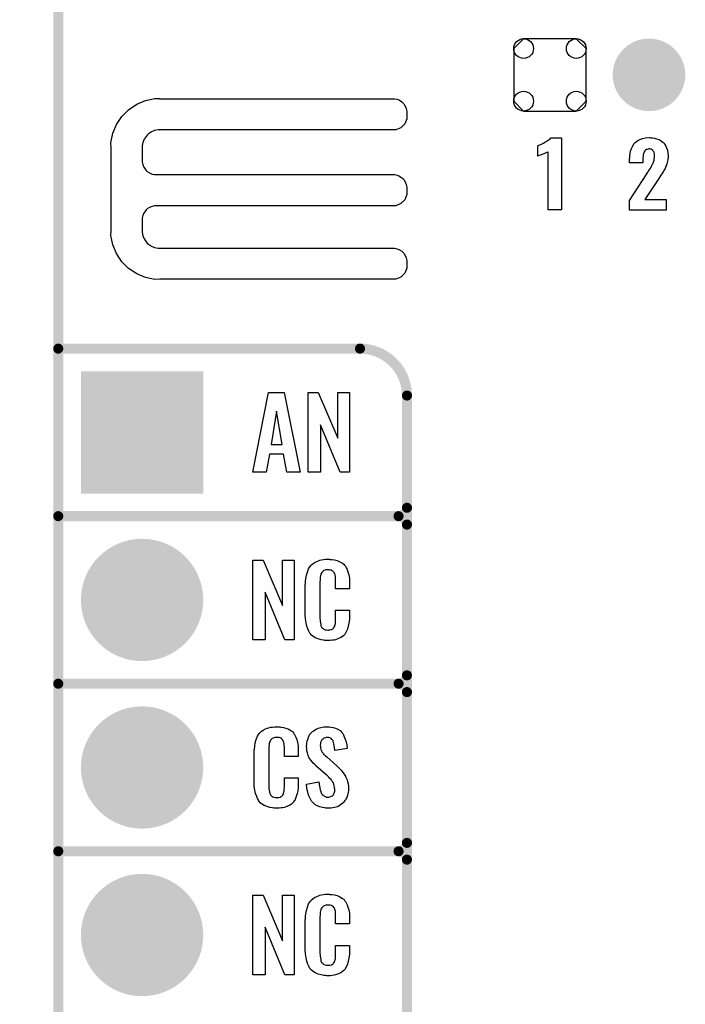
# Model space of a CAD drawing. Extents: x -0.07 to 0.95, y -0.15 to 2.1.
# Tile 5 of 15: x -0.07 to 0.32, y 0.36 to 0.95. Entities that reach past the tile are written whole.
import ezdxf

# ---------------------------------------------------------------- set-up
doc = ezdxf.new("R2010")
doc.units = 0
doc.layers.get('0').update_dxf_attribs({"linetype": 'CONTINUOUS'})
for name, color, linetype in [('gko', 6, 'CONTINUOUS'), ('gto', 2, 'CONTINUOUS'), ('gts', 1, 'CONTINUOUS')]:
    doc.layers.add(name, color=color, linetype=linetype)

# ---------------------------------------------------------------- blocks, each defined once
blk = doc.blocks.new('D27')
at = {"const_width": 0.003}
blk.add_lwpolyline([(-0.0015, 0, 1), (0.0015, 0, 1)], format="xyb", close=True, dxfattribs=at)
blk = doc.blocks.new('D33')
at = {"const_width": 0.0365}
blk.add_lwpolyline([(-0.01825, 0, 1), (0.01825, 0, 1)], format="xyb", close=True, dxfattribs=at)
blk = doc.blocks.new('D34')
at = {"const_width": 0.073}
blk.add_lwpolyline([(-0.0365, 0), (0.0365, 0)], dxfattribs=at)
blk = doc.blocks.new('D36')
at = {"const_width": 0.02165}
blk.add_lwpolyline([(-0.010825, 0, 1), (0.010825, 0, 1)], format="xyb", close=True, dxfattribs=at)
blk = doc.blocks.new('D37')
blk.add_lwpolyline([(-0.0216, 0.0157), (-0.0216, -0.0157), (-0.0157, -0.0216), (0.0157, -0.0216), (0.0216, -0.0157), (0.0216, 0.0157), (0.0157, 0.0216), (-0.0157, 0.0216)], close=True)
for centre in [(-0.0157, 0.0157), (0.0157, 0.0157), (-0.0157, -0.0157), (0.0157, -0.0157)]:
    blk.add_circle(centre, 0.0059)

msp = doc.modelspace()

# ---------------------------------------------------------------- linework, layer by layer
at = {"layer": 'gko', "color": 6, "const_width": 0.006}
msp.add_lwpolyline([(-0.05, -0.15), (-0.05, 2.01)], dxfattribs=at)
at = {"layer": 'gto', "color": 2}
for points in [[(0.0106, 0.8992), (0.0106, 0.8992), (0.0106, 0.8991), (0.1505, 0.8991), (0.1521, 0.8988), (0.1536, 0.8982), (0.1549, 0.8973), (0.1555, 0.8967), (0.1555, 0.8967), (0.1555, 0.8967), (0.1561, 0.8961), (0.157, 0.8948), (0.1576, 0.8933), (0.1579, 0.8917), (0.1579, 0.8909), (0.1579, 0.8909), (0.1579, 0.8872), (0.1567, 0.8842), (0.1543, 0.8818), (0.1513, 0.8806), (0.0106, 0.8806), (0.0096, 0.8805), (0.0075, 0.8801), (0.0056, 0.8793), (0.0039, 0.8782), (0.0031, 0.8775), (0.0024, 0.8767), (0.0013, 0.875), (0.0005, 0.8731), (0.0001, 0.8711), (0.0001, 0.87), (0.0001, 0.8622), (0.0001, 0.8614), (0.0004, 0.8598), (0.001, 0.8583), (0.002, 0.8569), (0.0025, 0.8563), (0.0031, 0.8558), (0.0045, 0.8549), (0.006, 0.8542), (0.0075, 0.8539), (0.0084, 0.8539), (0.1496, 0.8539), (0.1505, 0.8539), (0.1521, 0.8536), (0.1536, 0.8529), (0.1549, 0.852), (0.1555, 0.8515), (0.1561, 0.8509), (0.157, 0.8495), (0.1576, 0.848), (0.1579, 0.8464), (0.1579, 0.8456), (0.1579, 0.8456), (0.1579, 0.8436), (0.1579, 0.8419), (0.1567, 0.8389), (0.1543, 0.8366), (0.1513, 0.8353), (0.1496, 0.8353), (0.1496, 0.8353), (0.0084, 0.8353), (0.0075, 0.8353), (0.006, 0.8349), (0.0045, 0.8343), (0.0031, 0.8334), (0.0025, 0.8329), (0.0025, 0.8329), (0.002, 0.8323), (0.001, 0.8309), (0.0004, 0.8294), (0.0001, 0.8278), (0.0001, 0.827), (0.0001, 0.8205), (0.0001, 0.8195), (0.0005, 0.8174), (0.0013, 0.8155), (0.0024, 0.8138), (0.0031, 0.813), (0.0039, 0.8123), (0.0056, 0.8112), (0.0075, 0.8104), (0.0096, 0.81), (0.0106, 0.81), (0.0106, 0.81), (0.1496, 0.81), (0.1505, 0.81), (0.1521, 0.8096), (0.1536, 0.809), (0.1549, 0.8081), (0.1555, 0.8075), (0.1555, 0.8075), (0.1561, 0.807), (0.157, 0.8056), (0.1576, 0.8041), (0.1579, 0.8025), (0.1579, 0.8017), (0.1579, 0.8017), (0.1579, 0.7997), (0.1579, 0.798), (0.1567, 0.795), (0.1543, 0.7926), (0.1513, 0.7914), (0.0106, 0.7914), (0.0077, 0.7913), (0.0021, 0.7924), (-0.0032, 0.7946), (-0.008, 0.7978), (-0.01, 0.7999), (-0.01, 0.7999), (-0.0121, 0.8019), (-0.0153, 0.8067), (-0.0175, 0.812), (-0.0186, 0.8176), (-0.0185, 0.8205), (-0.0185, 0.8205), (-0.0185, 0.87), (-0.0186, 0.8729), (-0.0175, 0.8785), (-0.0153, 0.8838), (-0.0121, 0.8885), (-0.01, 0.8905), (-0.01, 0.8905), (-0.008, 0.8926), (-0.0032, 0.8959), (0.0021, 0.8981), (0.0077, 0.8992), (0.0106, 0.8992)], [(0.2503, 0.8329), (0.2422, 0.8329), (0.2422, 0.8673), (0.242, 0.8672), (0.2418, 0.8671), (0.2415, 0.867), (0.2411, 0.8668), (0.2405, 0.8666), (0.2397, 0.8663), (0.2387, 0.8659), (0.2387, 0.8659), (0.2384, 0.8659), (0.238, 0.8657), (0.2376, 0.8655), (0.2367, 0.8652), (0.2362, 0.865), (0.236, 0.8649), (0.236, 0.871), (0.2361, 0.871), (0.2363, 0.8712), (0.2367, 0.8714), (0.2372, 0.8716), (0.2378, 0.8719), (0.2386, 0.8723), (0.2394, 0.8727), (0.2403, 0.8732), (0.2404, 0.8733), (0.2407, 0.8734), (0.2412, 0.8737), (0.2417, 0.874), (0.2429, 0.8748), (0.2435, 0.8753), (0.2439, 0.8758), (0.2503, 0.8758), (0.2503, 0.8329)], [(0.3034, 0.8759), (0.3044, 0.8758), (0.3056, 0.8757), (0.3069, 0.8753), (0.3084, 0.8748), (0.3097, 0.8741), (0.3109, 0.8731), (0.311, 0.8729), (0.3114, 0.8726), (0.3118, 0.8719), (0.3124, 0.8709), (0.3129, 0.8698), (0.3134, 0.8684), (0.3137, 0.8667), (0.3138, 0.8648), (0.3138, 0.8647), (0.3138, 0.8644), (0.3138, 0.8639), (0.3137, 0.8633), (0.3136, 0.8626), (0.3134, 0.8619), (0.313, 0.8602), (0.313, 0.8601), (0.3129, 0.8599), (0.3128, 0.8594), (0.3125, 0.8589), (0.312, 0.8576), (0.3113, 0.8563), (0.3112, 0.8562), (0.3111, 0.8559), (0.3109, 0.8556), (0.3105, 0.855), (0.3101, 0.8544), (0.3095, 0.8536), (0.3089, 0.8526), (0.3082, 0.8515), (0.2999, 0.8391), (0.3127, 0.8391), (0.3127, 0.8327), (0.2908, 0.8327), (0.2908, 0.8384), (0.3012, 0.8544), (0.3018, 0.8554), (0.3019, 0.8556), (0.3021, 0.8559), (0.3024, 0.8565), (0.3029, 0.8572), (0.3034, 0.858), (0.3039, 0.8589), (0.3043, 0.8597), (0.3047, 0.8604), (0.3048, 0.8605), (0.3049, 0.8608), (0.305, 0.8612), (0.3052, 0.8618), (0.3054, 0.8624), (0.3055, 0.8632), (0.3057, 0.864), (0.3057, 0.8649), (0.3057, 0.865), (0.3057, 0.8653), (0.3057, 0.8657), (0.3056, 0.8661), (0.3054, 0.8672), (0.3051, 0.8677), (0.3049, 0.8681), (0.3049, 0.8682), (0.3047, 0.8683), (0.3043, 0.8687), (0.3036, 0.869), (0.3031, 0.8691), (0.3026, 0.8692), (0.3023, 0.8692), (0.3019, 0.8691), (0.3014, 0.8689), (0.3009, 0.8688), (0.3004, 0.8684), (0.2999, 0.868), (0.2995, 0.8674), (0.2995, 0.8674), (0.2994, 0.8671), (0.2993, 0.8668), (0.2991, 0.8663), (0.2989, 0.8656), (0.2989, 0.8648), (0.2987, 0.8639), (0.2987, 0.8628), (0.2987, 0.8609), (0.2908, 0.8609), (0.2908, 0.8629), (0.2908, 0.863), (0.2908, 0.8632), (0.2908, 0.8635), (0.2909, 0.8639), (0.2909, 0.8644), (0.291, 0.865), (0.2911, 0.8664), (0.2914, 0.8679), (0.2919, 0.8695), (0.2927, 0.8711), (0.2936, 0.8725), (0.2938, 0.8727), (0.2941, 0.8731), (0.2949, 0.8736), (0.2958, 0.8743), (0.297, 0.8749), (0.2985, 0.8754), (0.3004, 0.8758), (0.3024, 0.876), (0.3029, 0.876), (0.3034, 0.8759)], [(0.0943, 0.6762), (0.0863, 0.6762), (0.0844, 0.6871), (0.0761, 0.6871), (0.0741, 0.6762), (0.066, 0.6762), (0.0755, 0.7238), (0.0848, 0.7238), (0.0943, 0.6762)], [(0.1238, 0.6762), (0.1181, 0.6762), (0.1064, 0.7046), (0.1064, 0.6762), (0.099, 0.6762), (0.099, 0.7238), (0.1051, 0.7238), (0.1167, 0.6966), (0.1167, 0.7238), (0.1238, 0.7238), (0.1238, 0.6762)], [(0.0802, 0.7127), (0.077, 0.6927), (0.0835, 0.6927), (0.0802, 0.7127)], [(0.0908, 0.5762), (0.0851, 0.5762), (0.0734, 0.6046), (0.0734, 0.5762), (0.066, 0.5762), (0.066, 0.6238), (0.0722, 0.6238), (0.0837, 0.5966), (0.0837, 0.6238), (0.0908, 0.6238), (0.0908, 0.5762)], [(0.112, 0.6242), (0.1126, 0.6242), (0.1132, 0.6241), (0.1148, 0.6239), (0.1164, 0.6235), (0.118, 0.6228), (0.1195, 0.6219), (0.1203, 0.6214), (0.1208, 0.6207), (0.1209, 0.6205), (0.1213, 0.6201), (0.1217, 0.6192), (0.1223, 0.6181), (0.1228, 0.6167), (0.1233, 0.615), (0.1237, 0.613), (0.1238, 0.6106), (0.1238, 0.6066), (0.1154, 0.6066), (0.1154, 0.6107), (0.1154, 0.6108), (0.1154, 0.6111), (0.1154, 0.6116), (0.1154, 0.6121), (0.1154, 0.6134), (0.1153, 0.6141), (0.1152, 0.6146), (0.1152, 0.6147), (0.1151, 0.6149), (0.1149, 0.6154), (0.1145, 0.6163), (0.114, 0.617), (0.1138, 0.6172), (0.1136, 0.6173), (0.1132, 0.6175), (0.1129, 0.6177), (0.1123, 0.6178), (0.1116, 0.6179), (0.1105, 0.6179), (0.1102, 0.6179), (0.1097, 0.6179), (0.1087, 0.6175), (0.1082, 0.6173), (0.1078, 0.6169), (0.1076, 0.6167), (0.1072, 0.6163), (0.1067, 0.6154), (0.1064, 0.6143), (0.1064, 0.6142), (0.1064, 0.6141), (0.1063, 0.6137), (0.1063, 0.6132), (0.1062, 0.6127), (0.1062, 0.6119), (0.1061, 0.6111), (0.1061, 0.6102), (0.1061, 0.5895), (0.1061, 0.5894), (0.1061, 0.5889), (0.1062, 0.5882), (0.1062, 0.5873), (0.1066, 0.5854), (0.1067, 0.5845), (0.1071, 0.5837), (0.1072, 0.5836), (0.1073, 0.5834), (0.1076, 0.5832), (0.108, 0.5829), (0.1085, 0.5825), (0.1092, 0.5822), (0.11, 0.5821), (0.1109, 0.582), (0.1113, 0.582), (0.1116, 0.5821), (0.112, 0.5821), (0.113, 0.5823), (0.1135, 0.5826), (0.1139, 0.5829), (0.114, 0.5829), (0.1141, 0.5831), (0.1144, 0.5835), (0.1149, 0.5844), (0.1152, 0.5854), (0.1152, 0.5855), (0.1153, 0.5857), (0.1153, 0.586), (0.1154, 0.5865), (0.1154, 0.5871), (0.1154, 0.5878), (0.1154, 0.5886), (0.1154, 0.5895), (0.1154, 0.5938), (0.1238, 0.5938), (0.1238, 0.59), (0.1238, 0.5899), (0.1238, 0.5897), (0.1238, 0.5894), (0.1238, 0.5889), (0.1237, 0.5883), (0.1236, 0.5876), (0.1234, 0.5861), (0.123, 0.5844), (0.1226, 0.5826), (0.1218, 0.5809), (0.1209, 0.5794), (0.1208, 0.5792), (0.1203, 0.5788), (0.1196, 0.5782), (0.1186, 0.5775), (0.1172, 0.5769), (0.1154, 0.5762), (0.1145, 0.576), (0.1134, 0.5759), (0.1122, 0.5757), (0.1102, 0.5757), (0.1097, 0.5758), (0.1091, 0.5758), (0.1084, 0.5759), (0.1068, 0.5762), (0.1051, 0.5767), (0.1033, 0.5774), (0.1018, 0.5784), (0.101, 0.579), (0.1004, 0.5797), (0.1004, 0.5798), (0.1003, 0.5799), (0.1001, 0.5802), (0.0999, 0.5805), (0.0994, 0.5814), (0.0989, 0.5827), (0.0982, 0.5844), (0.0978, 0.5864), (0.0974, 0.5887), (0.0973, 0.5914), (0.0973, 0.6083), (0.0973, 0.6084), (0.0973, 0.6087), (0.0973, 0.6091), (0.0974, 0.6096), (0.0974, 0.6103), (0.0975, 0.611), (0.0977, 0.6128), (0.0981, 0.6147), (0.0986, 0.6166), (0.0993, 0.6186), (0.1004, 0.6203), (0.1004, 0.6204), (0.1006, 0.6204), (0.1009, 0.6209), (0.1018, 0.6216), (0.1029, 0.6223), (0.1042, 0.623), (0.1052, 0.6234), (0.1061, 0.6237), (0.1071, 0.624), (0.1083, 0.6241), (0.1095, 0.6243), (0.1116, 0.6243), (0.112, 0.6242)], [(0.0815, 0.5242), (0.0821, 0.5242), (0.0827, 0.5241), (0.0843, 0.5239), (0.0858, 0.5235), (0.0875, 0.5228), (0.089, 0.5219), (0.0897, 0.5214), (0.0903, 0.5207), (0.0904, 0.5205), (0.0907, 0.5201), (0.0912, 0.5192), (0.0918, 0.5181), (0.0923, 0.5167), (0.0928, 0.515), (0.0931, 0.513), (0.0932, 0.5106), (0.0932, 0.5066), (0.0849, 0.5066), (0.0849, 0.5107), (0.0849, 0.5108), (0.0849, 0.5111), (0.0849, 0.5116), (0.0849, 0.5121), (0.0848, 0.5134), (0.0847, 0.5141), (0.0846, 0.5146), (0.0846, 0.5147), (0.0845, 0.5149), (0.0844, 0.5154), (0.084, 0.5163), (0.0834, 0.517), (0.0833, 0.5172), (0.0831, 0.5173), (0.0827, 0.5175), (0.0823, 0.5177), (0.0818, 0.5178), (0.0811, 0.5179), (0.08, 0.5179), (0.0796, 0.5179), (0.0792, 0.5179), (0.0782, 0.5175), (0.0777, 0.5173), (0.0772, 0.5169), (0.0771, 0.5167), (0.0767, 0.5163), (0.0762, 0.5154), (0.0759, 0.5143), (0.0759, 0.5142), (0.0759, 0.5141), (0.0758, 0.5137), (0.0758, 0.5132), (0.0757, 0.5127), (0.0757, 0.5119), (0.0756, 0.5111), (0.0756, 0.5102), (0.0756, 0.4895), (0.0756, 0.4894), (0.0756, 0.4889), (0.0757, 0.4882), (0.0757, 0.4873), (0.076, 0.4854), (0.0762, 0.4845), (0.0766, 0.4837), (0.0767, 0.4836), (0.0768, 0.4834), (0.0771, 0.4832), (0.0774, 0.4829), (0.078, 0.4825), (0.0786, 0.4822), (0.0795, 0.4821), (0.0804, 0.482), (0.0808, 0.482), (0.0811, 0.4821), (0.0815, 0.4821), (0.0825, 0.4823), (0.083, 0.4826), (0.0833, 0.4829), (0.0834, 0.4829), (0.0835, 0.4831), (0.0839, 0.4835), (0.0844, 0.4844), (0.0846, 0.4854), (0.0846, 0.4855), (0.0847, 0.4857), (0.0847, 0.486), (0.0848, 0.4865), (0.0848, 0.487), (0.0849, 0.4878), (0.0849, 0.4886), (0.0849, 0.4895), (0.0849, 0.4938), (0.0932, 0.4938), (0.0932, 0.49), (0.0932, 0.4899), (0.0932, 0.4897), (0.0932, 0.4894), (0.0932, 0.4889), (0.0931, 0.4883), (0.0931, 0.4876), (0.0929, 0.4861), (0.0925, 0.4844), (0.092, 0.4826), (0.0913, 0.4809), (0.0904, 0.4794), (0.0903, 0.4792), (0.0898, 0.4788), (0.0891, 0.4782), (0.0881, 0.4775), (0.0867, 0.4769), (0.0849, 0.4762), (0.084, 0.476), (0.0829, 0.4759), (0.0817, 0.4757), (0.0796, 0.4757), (0.0792, 0.4758), (0.0785, 0.4758), (0.0779, 0.4759), (0.0763, 0.4762), (0.0746, 0.4767), (0.0728, 0.4774), (0.0712, 0.4784), (0.0705, 0.479), (0.0698, 0.4797), (0.0698, 0.4798), (0.0697, 0.4799), (0.0696, 0.4802), (0.0694, 0.4805), (0.0689, 0.4814), (0.0684, 0.4827), (0.0677, 0.4844), (0.0672, 0.4864), (0.0669, 0.4887), (0.0668, 0.4914), (0.0668, 0.5083), (0.0668, 0.5084), (0.0668, 0.5087), (0.0668, 0.5091), (0.0669, 0.5096), (0.0669, 0.5103), (0.067, 0.511), (0.0672, 0.5128), (0.0675, 0.5147), (0.0681, 0.5167), (0.0688, 0.5186), (0.0698, 0.5203), (0.0698, 0.5203), (0.07, 0.5204), (0.0704, 0.5209), (0.0712, 0.5216), (0.0723, 0.5223), (0.0737, 0.523), (0.0746, 0.5234), (0.0756, 0.5237), (0.0766, 0.524), (0.0778, 0.5241), (0.079, 0.5243), (0.081, 0.5243), (0.0815, 0.5242)], [(0.1116, 0.5242), (0.1126, 0.5241), (0.114, 0.5239), (0.1154, 0.5235), (0.1168, 0.5228), (0.1181, 0.522), (0.1192, 0.5208), (0.1193, 0.5206), (0.1197, 0.5202), (0.1201, 0.5194), (0.1206, 0.5183), (0.1212, 0.5169), (0.1217, 0.5154), (0.1221, 0.5135), (0.1224, 0.5114), (0.1149, 0.5101), (0.1149, 0.5103), (0.1149, 0.5107), (0.1148, 0.5114), (0.1147, 0.5122), (0.1144, 0.5141), (0.1141, 0.515), (0.1139, 0.5158), (0.1139, 0.5159), (0.1137, 0.5161), (0.1135, 0.5165), (0.1131, 0.5168), (0.1127, 0.5172), (0.1121, 0.5176), (0.1114, 0.5178), (0.1105, 0.5179), (0.1103, 0.5179), (0.1099, 0.5178), (0.1094, 0.5177), (0.1084, 0.5174), (0.1079, 0.517), (0.1074, 0.5167), (0.1074, 0.5166), (0.1072, 0.5165), (0.107, 0.5162), (0.1068, 0.5158), (0.1067, 0.5154), (0.1065, 0.5148), (0.1064, 0.5142), (0.1063, 0.5134), (0.1063, 0.5133), (0.1063, 0.513), (0.1064, 0.5126), (0.1064, 0.512), (0.1067, 0.5108), (0.1072, 0.5095), (0.1073, 0.5094), (0.1074, 0.5092), (0.1076, 0.509), (0.108, 0.5086), (0.1083, 0.508), (0.1089, 0.5076), (0.1094, 0.5069), (0.1102, 0.5063), (0.1161, 0.501), (0.1163, 0.5009), (0.1166, 0.5005), (0.1172, 0.4999), (0.118, 0.4992), (0.1189, 0.4982), (0.1197, 0.4971), (0.1205, 0.496), (0.1213, 0.4948), (0.1214, 0.4946), (0.1215, 0.4943), (0.1219, 0.4935), (0.1223, 0.4927), (0.1226, 0.4916), (0.1229, 0.4903), (0.1231, 0.4888), (0.1232, 0.4872), (0.1232, 0.487), (0.1232, 0.4867), (0.1231, 0.486), (0.123, 0.4852), (0.1228, 0.4843), (0.1226, 0.4833), (0.1222, 0.4821), (0.1216, 0.4811), (0.1215, 0.481), (0.1214, 0.4807), (0.121, 0.4802), (0.1205, 0.4796), (0.12, 0.479), (0.1192, 0.4784), (0.1184, 0.4777), (0.1175, 0.4771), (0.1174, 0.477), (0.117, 0.4769), (0.1165, 0.4766), (0.1157, 0.4764), (0.1148, 0.4761), (0.1138, 0.4759), (0.1126, 0.4758), (0.1113, 0.4757), (0.1106, 0.4757), (0.1103, 0.4758), (0.1097, 0.4758), (0.1091, 0.4759), (0.1077, 0.4761), (0.1061, 0.4765), (0.1044, 0.4772), (0.103, 0.478), (0.1016, 0.4792), (0.1015, 0.4794), (0.1011, 0.4798), (0.1006, 0.4807), (0.1, 0.4819), (0.0993, 0.4834), (0.0988, 0.4853), (0.0983, 0.4875), (0.0981, 0.49), (0.1055, 0.4915), (0.1055, 0.4914), (0.1055, 0.4913), (0.1056, 0.4908), (0.1056, 0.4899), (0.1058, 0.4889), (0.106, 0.4878), (0.1062, 0.4867), (0.1066, 0.4856), (0.1069, 0.4846), (0.107, 0.4845), (0.1072, 0.4842), (0.1075, 0.4838), (0.108, 0.4834), (0.1085, 0.483), (0.1092, 0.4826), (0.1101, 0.4823), (0.111, 0.4822), (0.1113, 0.4822), (0.1116, 0.4823), (0.1121, 0.4824), (0.113, 0.4828), (0.1135, 0.4831), (0.1139, 0.4834), (0.114, 0.4835), (0.1141, 0.4836), (0.1142, 0.4839), (0.1144, 0.4843), (0.1146, 0.4847), (0.1147, 0.4853), (0.1149, 0.4859), (0.1149, 0.4867), (0.1149, 0.4868), (0.1149, 0.4871), (0.1148, 0.4877), (0.1147, 0.4883), (0.1143, 0.4899), (0.1141, 0.4908), (0.1136, 0.4915), (0.1135, 0.4916), (0.1134, 0.4919), (0.113, 0.4922), (0.1127, 0.4928), (0.1121, 0.4934), (0.1115, 0.4942), (0.1106, 0.495), (0.1097, 0.4958), (0.1037, 0.501), (0.1036, 0.5011), (0.1032, 0.5015), (0.1028, 0.5019), (0.1021, 0.5026), (0.1015, 0.5033), (0.1007, 0.5043), (0.1001, 0.5052), (0.0995, 0.5061), (0.0994, 0.5062), (0.0993, 0.5066), (0.0991, 0.5071), (0.0989, 0.5079), (0.0986, 0.5088), (0.0983, 0.5099), (0.0982, 0.5112), (0.0981, 0.5126), (0.0981, 0.5127), (0.0981, 0.5129), (0.0981, 0.5131), (0.0982, 0.5135), (0.0983, 0.5145), (0.0985, 0.5158), (0.099, 0.5172), (0.0995, 0.5186), (0.1003, 0.5201), (0.1014, 0.5213), (0.1016, 0.5214), (0.102, 0.5217), (0.1028, 0.5222), (0.1038, 0.5228), (0.1051, 0.5234), (0.1067, 0.5239), (0.1085, 0.5242), (0.1105, 0.5243), (0.1111, 0.5243), (0.1116, 0.5242)], [(0.0908, 0.3762), (0.0851, 0.3762), (0.0734, 0.4046), (0.0734, 0.3762), (0.066, 0.3762), (0.066, 0.4238), (0.0722, 0.4238), (0.0837, 0.3966), (0.0837, 0.4238), (0.0908, 0.4238), (0.0908, 0.3762)], [(0.112, 0.4242), (0.1126, 0.4242), (0.1132, 0.4241), (0.1148, 0.4239), (0.1164, 0.4235), (0.118, 0.4228), (0.1195, 0.4219), (0.1203, 0.4214), (0.1208, 0.4207), (0.1209, 0.4205), (0.1213, 0.4201), (0.1217, 0.4192), (0.1223, 0.4181), (0.1228, 0.4167), (0.1233, 0.415), (0.1237, 0.413), (0.1238, 0.4106), (0.1238, 0.4066), (0.1154, 0.4066), (0.1154, 0.4107), (0.1154, 0.4108), (0.1154, 0.4111), (0.1154, 0.4116), (0.1154, 0.4121), (0.1154, 0.4134), (0.1153, 0.4141), (0.1152, 0.4146), (0.1152, 0.4147), (0.1151, 0.4149), (0.1149, 0.4154), (0.1145, 0.4163), (0.114, 0.417), (0.1138, 0.4172), (0.1136, 0.4173), (0.1132, 0.4175), (0.1129, 0.4177), (0.1123, 0.4178), (0.1116, 0.4179), (0.1105, 0.4179), (0.1102, 0.4179), (0.1097, 0.4179), (0.1087, 0.4175), (0.1082, 0.4173), (0.1078, 0.4169), (0.1076, 0.4167), (0.1072, 0.4163), (0.1067, 0.4154), (0.1064, 0.4143), (0.1064, 0.4142), (0.1064, 0.4141), (0.1063, 0.4137), (0.1063, 0.4132), (0.1062, 0.4127), (0.1062, 0.4119), (0.1061, 0.4111), (0.1061, 0.4102), (0.1061, 0.3895), (0.1061, 0.3894), (0.1061, 0.3889), (0.1062, 0.3882), (0.1062, 0.3873), (0.1066, 0.3854), (0.1067, 0.3845), (0.1071, 0.3837), (0.1072, 0.3836), (0.1073, 0.3834), (0.1076, 0.3832), (0.108, 0.3829), (0.1085, 0.3825), (0.1092, 0.3822), (0.11, 0.3821), (0.1109, 0.382), (0.1113, 0.382), (0.1116, 0.3821), (0.112, 0.3821), (0.113, 0.3823), (0.1135, 0.3826), (0.1139, 0.3829), (0.114, 0.3829), (0.1141, 0.3831), (0.1144, 0.3835), (0.1149, 0.3844), (0.1152, 0.3854), (0.1152, 0.3855), (0.1153, 0.3857), (0.1153, 0.386), (0.1154, 0.3865), (0.1154, 0.3871), (0.1154, 0.3878), (0.1154, 0.3886), (0.1154, 0.3895), (0.1154, 0.3938), (0.1238, 0.3938), (0.1238, 0.39), (0.1238, 0.3899), (0.1238, 0.3897), (0.1238, 0.3894), (0.1238, 0.3889), (0.1237, 0.3883), (0.1236, 0.3876), (0.1234, 0.3861), (0.123, 0.3844), (0.1226, 0.3826), (0.1218, 0.3809), (0.1209, 0.3794), (0.1208, 0.3792), (0.1203, 0.3788), (0.1196, 0.3782), (0.1186, 0.3775), (0.1172, 0.3769), (0.1154, 0.3762), (0.1145, 0.376), (0.1134, 0.3759), (0.1122, 0.3757), (0.1102, 0.3757), (0.1097, 0.3758), (0.1091, 0.3758), (0.1084, 0.3759), (0.1068, 0.3762), (0.1051, 0.3767), (0.1033, 0.3774), (0.1018, 0.3784), (0.101, 0.379), (0.1004, 0.3797), (0.1004, 0.3798), (0.1003, 0.3799), (0.1001, 0.3802), (0.0999, 0.3805), (0.0994, 0.3814), (0.0989, 0.3827), (0.0982, 0.3844), (0.0978, 0.3864), (0.0974, 0.3887), (0.0973, 0.3914), (0.0973, 0.4083), (0.0973, 0.4084), (0.0973, 0.4087), (0.0973, 0.4091), (0.0974, 0.4096), (0.0974, 0.4103), (0.0975, 0.411), (0.0977, 0.4128), (0.0981, 0.4147), (0.0986, 0.4166), (0.0993, 0.4186), (0.1004, 0.4203), (0.1004, 0.4203), (0.1006, 0.4204), (0.1009, 0.4209), (0.1018, 0.4216), (0.1029, 0.4223), (0.1042, 0.423), (0.1052, 0.4234), (0.1061, 0.4237), (0.1071, 0.424), (0.1083, 0.4241), (0.1095, 0.4243), (0.1116, 0.4243), (0.112, 0.4242)]]:
    msp.add_lwpolyline(points, dxfattribs=at)
at = {"layer": 'gto', "color": 2, "const_width": 0.006}
for points in [[(-0.05, 0.75), (0.13, 0.75)], [(0.158, 0.722), (0.158, 0.722)], [(0.158, 0.722), (0.158, 0.722)], [(0.158, -0.022), (0.158, 0.722)], [(-0.05, 0.65), (0.153, 0.65)], [(-0.05, 0.65), (0.153, 0.65)], [(0.153, 0.65), (0.153, 0.65)], [(0.153, 0.65), (0.153, 0.65)], [(0.158, 0.645), (0.158, 0.645)], [(0.158, 0.645), (0.158, 0.645)], [(0.158, 0.645), (0.158, 0.645)], [(0.158, 0.645), (0.158, 0.645)], [(0.158, 0.555), (0.158, 0.645)], [(-0.05, 0.55), (0.153, 0.55)], [(-0.05, 0.55), (0.153, 0.55)], [(0.153, 0.55), (0.153, 0.55)], [(0.153, 0.55), (0.153, 0.55)], [(0.158, 0.545), (0.158, 0.545)], [(0.158, 0.545), (0.158, 0.545)], [(0.158, 0.545), (0.158, 0.545)], [(0.158, 0.545), (0.158, 0.545)], [(0.158, 0.455), (0.158, 0.545)], [(-0.05, 0.45), (0.153, 0.45)], [(-0.05, 0.45), (0.153, 0.45)], [(0.153, 0.45), (0.153, 0.45)], [(0.153, 0.45), (0.153, 0.45)], [(0.158, 0.445), (0.158, 0.445)], [(0.158, 0.445), (0.158, 0.445)], [(0.158, 0.445), (0.158, 0.445)], [(0.158, 0.445), (0.158, 0.445)], [(0.158, 0.355), (0.158, 0.445)]]:
    msp.add_lwpolyline(points, dxfattribs=at)
for points in [[(0.158, 0.722, 0.414214), (0.13, 0.75)], [(0.153, 0.65, 0.414214), (0.158, 0.655)], [(0.158, 0.645, 0.414214), (0.153, 0.65)], [(0.158, 0.645, 0.414214), (0.153, 0.65)], [(0.153, 0.55, 0.414214), (0.158, 0.555)], [(0.158, 0.545, 0.414214), (0.153, 0.55)], [(0.158, 0.545, 0.414214), (0.153, 0.55)], [(0.153, 0.45, 0.414214), (0.158, 0.455)], [(0.158, 0.445, 0.414214), (0.153, 0.45)], [(0.158, 0.445, 0.414214), (0.153, 0.45)]]:
    msp.add_lwpolyline(points, format="xyb", dxfattribs=at)

# ---------------------------------------------------------------- block references
at = {"layer": 'gto'}
for p in [(-0.05, 0.75), (0.13, 0.75), (0.13, 0.75), (0.158, 0.722), (0.158, 0.722), (0.158, 0.722), (0.158, 0.722), (-0.05, 0.65), (-0.05, 0.65), (0.153, 0.65), (0.153, 0.65), (0.153, 0.65), (0.153, 0.65), (0.153, 0.65), (0.153, 0.65), (0.153, 0.65), (0.158, 0.655), (0.158, 0.645), (0.158, 0.645), (0.158, 0.645), (0.158, 0.645), (0.158, 0.645), (0.158, 0.645), (0.158, 0.645), (-0.05, 0.55), (-0.05, 0.55), (0.153, 0.55), (0.153, 0.55), (0.153, 0.55), (0.153, 0.55), (0.153, 0.55), (0.153, 0.55), (0.153, 0.55), (0.158, 0.555), (0.158, 0.555), (0.158, 0.545), (0.158, 0.545), (0.158, 0.545), (0.158, 0.545), (0.158, 0.545), (0.158, 0.545), (0.158, 0.545), (-0.05, 0.45), (-0.05, 0.45), (0.153, 0.45), (0.153, 0.45), (0.153, 0.45), (0.153, 0.45), (0.153, 0.45), (0.153, 0.45), (0.153, 0.45), (0.158, 0.455), (0.158, 0.455), (0.158, 0.445), (0.158, 0.445), (0.158, 0.445), (0.158, 0.445), (0.158, 0.445), (0.158, 0.445), (0.158, 0.445)]:
    msp.add_blockref('D27', p, dxfattribs=at)
at = {"layer": 'gts'}
for name, p in [('D37', (0.2433, 0.9134)), ('D36', (0.3024, 0.9134)), ('D34', (0, 0.7)), ('D33', (0, 0.6)), ('D33', (0, 0.5)), ('D33', (0, 0.4))]:
    msp.add_blockref(name, p, dxfattribs=at)

doc.saveas('drawing.dxf')
